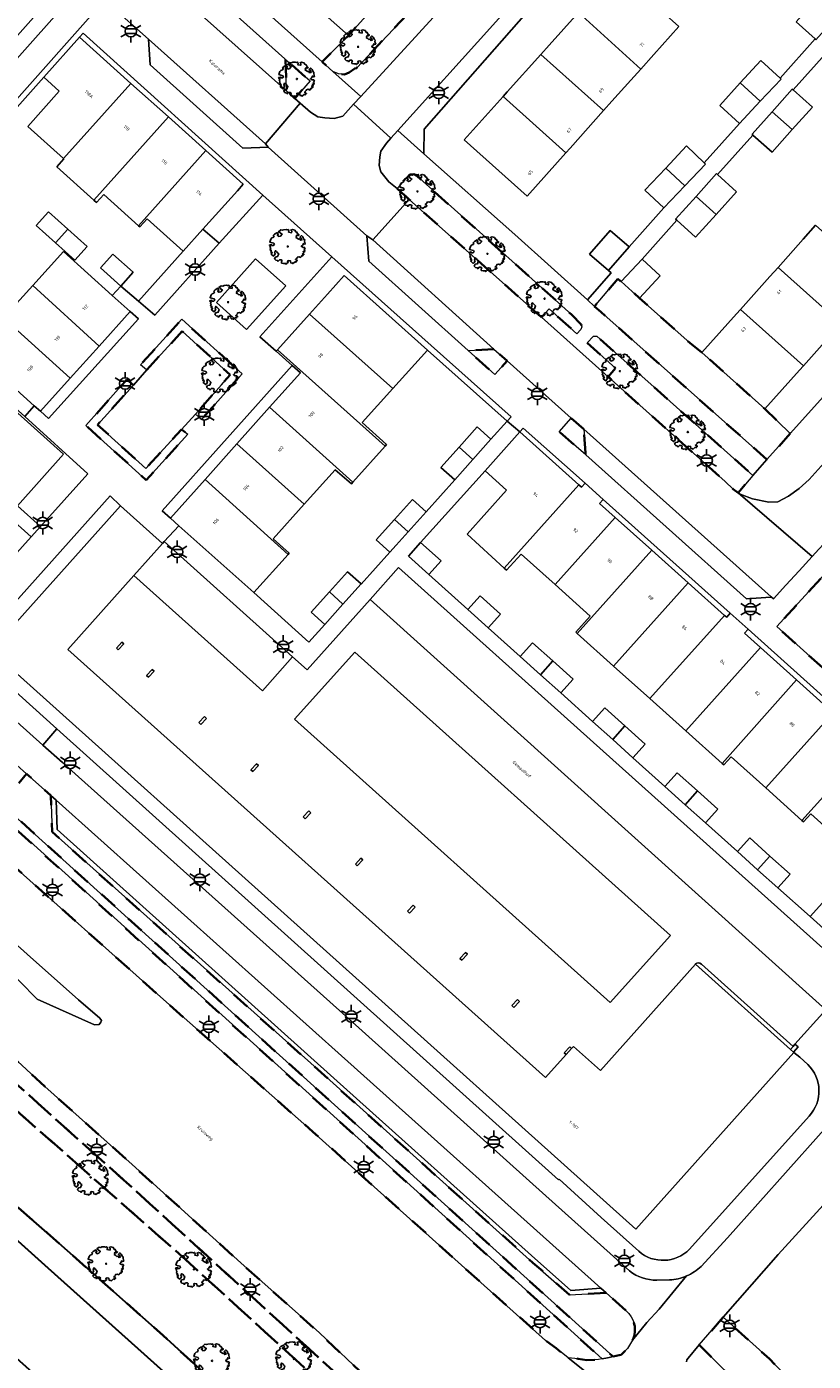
# Model space of a CAD drawing. Extents: x 105780 to 185197, y 477999 to 525027.
# Tile 202 of 256: x 108521 to 108609, y 479115 to 479263. Entities that reach past the tile are written whole.
import ezdxf
from ezdxf.enums import TextEntityAlignment as Align

# ---------------------------------------------------------------- set-up
doc = ezdxf.new("R2010")
doc.units = 0
doc.linetypes.add('XX-HIDDEN', pattern=[4, 2, -2])
for name, color, linetype, lineweight in [('B-GV-GR-BEPLANTING_CULTUUR_VASTE-PLANTENVAK-A', 252, 'Continuous', 5), ('B-GV-GR-BOOM-S', 252, 'Continuous', 25), ('B-GV-GR-HAAG_01-G', 252, 'GR-HAAG1', 13), ('B-GV-GR-MATERIAALGRENS-G', 252, 'XX-HIDDEN', 35), ('B-RO-IE-MEUBILAIR_WEGMEUBILAIR-S', 252, 'Continuous', 25), ('B-RO-IE-TERREINAFSCHEIDING_KUNSTMATIG_SCHUTTING-G', 252, 'IE-TERREINAFSCHEIDING-KUNSTMATIG-DICHT', 18), ('B-WE-GW-WATERGANG_SLOOT_INSTEEK-G', 252, 'Continuous', 30), ('B-WE-OG-TERREIN_ONBEGROEID-GV', 252, 'Continuous', 18), ('B-XX-KG-KADASTRAAL_BEBOUWING-G', 252, 'Continuous', 20), ('B1-WE-OG-BEBOUWING-T18', 7, 'Continuous', 18), ('B1-WE-OG-TERREIN_ERF-GV', 252, 'Continuous', 18), ('B1-WE-OG-TOPOGRAFIE-T18', 10, 'Continuous', 18), ('B1-WE-VH-VERHARDING_ASFALT-GV', 252, 'Continuous', 18), ('B1-WE-VH-VERHARDING_BETONSTRAATSTEEN-GV', 252, 'Continuous', 18), ('B1-WE-VH-VERHARDING_TEGEL-GV', 252, 'Continuous', 18)]:
    doc.layers.add(name, color=color, linetype=linetype, lineweight=lineweight)
doc.styles.add('NLCS-ISO', font='NLCS-ISO.ttf')
doc.styles.add('NLCS-ISO-M200-T18', font='NLCS-ISO.ttf', dxfattribs={"height": 0.36})
doc.linetypes.add('GR-HAAG1', pattern='A,6,[176,NLCS.shx,S=0.125,R=0,X=0,Y=0],-2', length=8)
doc.linetypes.add('IE-TERREINAFSCHEIDING-KUNSTMATIG-DICHT', pattern='A,8,-1,[82,NLCS.SHX,S=0.75,R=90,X=0,Y=0],-1', length=10)

# ---------------------------------------------------------------- blocks, each defined once
blk = doc.blocks.new('B-SIE-WEG_LICHTMAST-SO')
at = {"ltscale": 0.1}
for p, q in [((-1.1, 0.63), (-2.19, 1.27)), ((0, 1.27), (0, 2.53)), ((1.1, 0.63), (2.19, 1.27)), ((-1.1, -0.63), (-2.19, -1.27)), ((0, -1.27), (0, -2.53)), ((1.1, -0.63), (2.19, -1.27))]:
    blk.add_line(p, q, dxfattribs=at)
at = {"flags": 128}
for points in [[(-1.16, 0.5), (1.16, 0.5)], [(-1.16, -0.5), (1.16, -0.5)]]:
    blk.add_lwpolyline(points, dxfattribs=at)
at = {"ltscale": 0.1}
blk.add_circle((0, 0), 1.27, dxfattribs=at)
at = {"style": 'NLCS-ISO'}
blk.add_attdef('TYPE', text='', height=1.8, dxfattribs=at).set_placement((0, 2.53), align=Align.BOTTOM_CENTER)
blk = doc.blocks.new('B-SGR-BOOM_06')
at = {"linetype": 'Continuous', "flags": 128}
blk.add_lwpolyline([(1.08, 1.41), (1.01, 1.58), (0.88, 1.63), (0.78, 1.81), (0.51, 1.88), (0.34, 1.81), (0.44, 1.71), (0.43, 1.52), (0.09, 1.59), (0.14, 1.73), (0.07, 1.88), (-0.06, 1.84), (-0.19, 1.88), (-0.46, 1.86), (-0.6, 1.79), (-0.78, 1.83), (-1.02, 1.64), (-0.85, 1.56), (-0.8, 1.46), (-0.63, 1.37), (-0.8, 1.16), (-1.02, 1.11), (-1.17, 1.24), (-1.05, 1.29), (-1.15, 1.54), (-1.45, 1.37), (-1.6, 1.21), (-1.52, 1.14), (-1.6, 1.01), (-1.77, 0.94), (-1.89, 0.82), (-2, 0.49), (-1.55, 0.37), (-1.48, 0.22), (-1.6, 0.12), (-1.8, 0.12), (-1.84, 0.22), (-2.04, 0.15), (-1.9, -0.07), (-1.97, -0.15), (-1.89, -0.22), (-1.95, -0.4), (-1.81, -0.47), (-1.89, -0.62), (-1.77, -0.64), (-1.72, -0.68), (-1.85, -0.84), (-1.57, -1.07), (-1.47, -0.97), (-1.38, -0.79), (-1.45, -0.7), (-1.37, -0.47), (-1.25, -0.54), (-1.12, -0.7), (-1, -0.8), (-1.12, -1.12), (-1.37, -1.17), (-1.47, -1.36), (-1.33, -1.51), (-1.13, -1.56), (-1.11, -1.61), (-1.08, -1.66), (-0.93, -1.49), (-0.73, -1.49), (-0.63, -1.56), (-0.68, -1.71), (-0.68, -1.84), (-0.46, -1.89), (-0.24, -1.88), (-0.19, -1.98), (-0.09, -1.86), (0.04, -1.79), (-0.02, -1.6), (0.11, -1.56), (0.31, -1.61), (0.34, -1.84), (0.46, -1.83), (0.58, -1.89), (0.83, -1.69), (0.95, -1.74), (0.93, -1.66), (1.06, -1.59), (0.96, -1.49), (0.85, -1.46), (1.03, -1.29), (1.05, -1.19), (1.26, -1.14), (1.42, -1.22), (1.51, -1.12), (1.51, -1.05), (1.65, -1.05), (1.65, -0.95), (1.78, -0.91), (1.78, -0.82), (1.63, -0.82), (1.82, -0.64), (1.7, -0.57), (1.85, -0.62), (1.9, -0.5), (1.82, -0.37), (1.93, -0.18), (1.87, -0.1), (1.7, -0.1), (1.5, 0.03), (1.63, 0.12), (1.75, 0.34), (1.82, 0.24), (1.95, 0.29), (1.87, 0.57), (1.88, 0.75), (1.8, 0.79), (1.67, 1.06), (1.53, 1.21), (1.35, 1.04), (1.47, 0.97), (1.57, 0.72), (1.41, 0.69), (1.33, 0.85), (1.2, 0.82), (1.06, 0.92), (0.9, 1.01), (0.98, 1.07), (0.93, 1.17), (1.01, 1.27), (1.15, 1.22), (1.26, 1.29)], close=True, dxfattribs=at)
blk.add_circle((0, 0), 0.06)
at = {"style": 'NLCS-ISO'}
blk.add_attdef('SOORT', text='', height=0.3, dxfattribs=at).set_placement((0, -0.36), align=Align.TOP_CENTER)

msp = doc.modelspace()

# ---------------------------------------------------------------- linework, layer by layer
at = {"layer": 'B-GV-GR-BEPLANTING_CULTUUR_VASTE-PLANTENVAK-A', "flags": 128}
for points in [[(108542.771, 479239.283), (108540.961, 479240.838), (108538.79, 479238.416), (108533.842, 479232.863), (108535.658, 479231.301)], [(108546.81, 479237.555), (108542.472, 479232.715), (108545.82, 479229.72), (108550.155, 479234.557)], [(108521.212, 479220.081), (108504.997, 479234.584), (108504.861, 479234.431), (108525.528, 479215.895), (108520.417, 479210.191), (108522.982, 479207.902), (108528.213, 479213.742)], [(108521.937, 479206.744), (108519.387, 479209.042), (108519.023, 479208.636), (108515.008, 479204.158), (108511.083, 479199.78), (108510.053, 479198.629), (108512.571, 479196.367)]]:
    msp.add_lwpolyline(points, close=True, dxfattribs=at)
at = {"layer": 'B-GV-GR-HAAG_01-G', "flags": 128}
msp.add_lwpolyline([(108518.58, 479177.174), (108517.925, 479176.419), (108585.23, 479115.61), (108585.825, 479115.715), (108586.018, 479115.749), (108586.454, 479115.852)], close=True, dxfattribs=at)
at = {"layer": 'B-GV-GR-MATERIAALGRENS-G', "flags": 128}
for points in [[(108573.735, 479275.328), (108570.703, 479278.2), (108563.206, 479269.402), (108563.335, 479269.287), (108557.105, 479262.324), (108554.186, 479259.408), (108555.38, 479258.339), (108556.013, 479258.073), (108556.678, 479257.987), (108557.188, 479258.207), (108557.838, 479258.664), (108557.994, 479258.71)], [(108550.134, 479259.674), (108550.23, 479256.195), (108551.179, 479255.351), (108552.849, 479257.291)], [(108562.498, 479245.364), (108563.849, 479244.16), (108578.521, 479231.081), (108579.353, 479232.014), (108582.454, 479229.249), (108582.871, 479229.731), (108583.004, 479230.016), (108582.907, 479230.3), (108581.898, 479231.345), (108572.334, 479239.911), (108564.697, 479246.751), (108564.361, 479246.956), (108563.92, 479246.909)], [(108596.3, 479227.165), (108594.959, 479228.255), (108589.394, 479233.211), (108587.349, 479235.035), (108587.001, 479235.36), (108584.402, 479232.291), (108585.081, 479231.688), (108603.523, 479215.308), (108606.111, 479218.186), (108603.287, 479220.92)], [(108534.737, 479225.243), (108538.67, 479229.534), (108542.86, 479225.735), (108543.99, 479224.71), (108543.026, 479223.611), (108540.139, 479220.325), (108540.807, 479219.747), (108545.314, 479224.824), (108538.627, 479230.864), (108534.065, 479225.816), (108534.728, 479225.24)], [(108583.581, 479228.241), (108586.711, 479225.44), (108585.894, 479224.494), (108598.875, 479212.876), (108599.763, 479212.021), (108600.323, 479211.636), (108601.965, 479213.543), (108590.996, 479223.329), (108584.639, 479229), (108584.301, 479229.007)], [(108573.25, 479227.551), (108570.397, 479227.403), (108573.344, 479224.73), (108574.699, 479226.238)], [(108533.26, 479223.568), (108532.536, 479224.17), (108528.003, 479219.088), (108534.695, 479213.02), (108539.294, 479218.13), (108538.606, 479218.649), (108534.654, 479214.301), (108529.301, 479219.164)], [(108583.213, 479218.668), (108581.823, 479219.893), (108580.486, 479218.397), (108583.432, 479215.824)], [(108621.194, 479196.124), (108611.711, 479204.557), (108604.62, 479196.786), (108629.023, 479174.848), (108629.846, 479175.718), (108637.277, 479176.3), (108637.202, 479176.751), (108636.703, 479179.326), (108636.042, 479181.069), (108634.805, 479183.369), (108633.564, 479185.071), (108632.132, 479186.683)], [(108517.925, 479176.419), (108515.819, 479173.995), (108517.214, 479172.734), (108518.766, 479171.35), (108536.602, 479155.434), (108553.167, 479140.779), (108578.978, 479117.633), (108580.143, 479116.767), (108581.468, 479115.71), (108582.569, 479115.61), (108583.544, 479115.436), (108584.833, 479115.54), (108585.23, 479115.61)], [(108504.749, 479156.995), (108499.551, 479151.14), (108511.091, 479140.584), (108523.703, 479129.58), (108536.573, 479118.18), (108561.351, 479095.557), (108564.926, 479093.119), (108568.91, 479091.155), (108570.8, 479089.576), (108572.993, 479087.391), (108578.014, 479081.873), (108580.194, 479078.386), (108582.702, 479075.244), (108584.594, 479072.348), (108586.684, 479068.625), (108592.072, 479057.162), (108598.173, 479044.709), (108609.397, 479019.793), (108614.699, 479008.562), (108615.674, 479008.103), (108616.039, 479007.931), (108618.265, 479008.853), (108616.46, 479013.136), (108614.37, 479017.717), (108598.381, 479053.528), (108593.55, 479064.281), (108591.067, 479069.629), (108588.817, 479074.091), (108586.616, 479078.082), (108585.146, 479080.641), (108583.319, 479083.48), (108582.095, 479085.596), (108579.121, 479090.114), (108576.185, 479094.312), (108573.921, 479097.273), (108570.393, 479101.612), (108568.488, 479103.833), (108563.913, 479108.679), (108561.317, 479111.355), (108559.191, 479113.453), (108553.884, 479118.476), (108545.18, 479126.241), (108533.127, 479137.132), (108523.455, 479145.792), (108518.341, 479150.476), (108514.739, 479153.938), (108508.475, 479160.132), (108507.546, 479160.908), (108506.899, 479161.166), (108505.743, 479159.987), (108506.365, 479159.445), (108506.469, 479159.269), (108506.501, 479159.041), (108506.421, 479158.882), (108506.301, 479158.745), (108520.024, 479146.317), (108533.462, 479134.286), (108535.098, 479132.794), (108556.167, 479113.582), (108560.209, 479109.507), (108562.701, 479106.468), (108564.425, 479103.603), (108556.214, 479111.005), (108539.068, 479126.594), (108533.729, 479131.3), (108517.487, 479145.616)], [(108506.301, 479158.745), (108504.749, 479156.995), (108517.487, 479145.616), (108533.729, 479131.3), (108539.068, 479126.594), (108556.214, 479111.005), (108564.425, 479103.603), (108562.701, 479106.468), (108560.209, 479109.507), (108556.167, 479113.582), (108535.098, 479132.794), (108533.462, 479134.286), (108520.024, 479146.317)], [(108598.679, 479120.207), (108596.009, 479117.143), (108604.077, 479109.073), (108606.26, 479106.612), (108613.139, 479098.456), (108615.462, 479095.331), (108618.795, 479097.73), (108617.198, 479099.713), (108616.028, 479101.297), (108615.126, 479102.764), (108614.396, 479104.155), (108608.313, 479110.925), (108603.786, 479115.593)]]:
    msp.add_lwpolyline(points, close=True, dxfattribs=at)
for points in [[(108585.675, 479122.908), (108581.611, 479122.716), (108577.575, 479126.25), (108555.04, 479146.481), (108524.253, 479174.019), (108524.112, 479178.061), (108521.425, 479180.449), (108518.646, 479177.25), (108518.58, 479177.174), (108586.454, 479115.852), (108587.125, 479116.012), (108587.341, 479116.063), (108588.065, 479116.745), (108588.619, 479117.673)], [(108587.876, 479120.953), (108585.675, 479122.908)]]:
    msp.add_lwpolyline(points, dxfattribs=at)
msp.add_lwpolyline([(108588.619, 479117.673, 0.3438651), (108587.876, 479120.953)], format="xyb", dxfattribs=at)
at = {"layer": 'B-RO-IE-TERREINAFSCHEIDING_KUNSTMATIG_SCHUTTING-G', "flags": 128}
msp.add_lwpolyline([(108606.63, 479150.477), (108606.425, 479150.241), (108606.132, 479149.904), (108606.464, 479149.607), (108606.966, 479150.185)], close=True, dxfattribs=at)
at = {"layer": 'B-WE-GW-WATERGANG_SLOOT_INSTEEK-G', "flags": 128}
for points in [[(108569.283, 479084.919), (108523.801, 479125.667), (108497.478, 479149.312), (108497.35, 479149.395), (108495.081, 479151.559), (108494.907, 479151.424), (108494.705, 479151.256), (108494.527, 479151.182), (108494.405, 479151.174), (108494.164, 479151.325), (108493.938, 479151.492), (108493.707, 479151.719), (108491.365, 479153.851), (108485.735, 479147.44), (108488.021, 479145.37), (108488.822, 479144.554), (108489.423, 479143.942), (108500.352, 479134.194), (108500.01, 479133.798), (108513.308, 479121.92), (108517.4, 479118.26), (108539.88, 479098.12)], [(108561.351, 479095.557), (108536.573, 479118.18), (108523.703, 479129.58), (108511.091, 479140.584), (108499.551, 479151.14), (108498.192, 479149.609), (108497.903, 479149.374), (108497.706, 479149.344), (108497.478, 479149.312), (108523.801, 479125.667), (108569.283, 479084.919)]]:
    msp.add_lwpolyline(points, dxfattribs=at)
at = {"layer": 'B-WE-OG-TERREIN_ONBEGROEID-GV', "flags": 128}
msp.add_lwpolyline([(108534.737, 479225.243), (108533.26, 479223.568), (108529.301, 479219.164), (108534.654, 479214.301), (108538.606, 479218.649), (108540.139, 479220.325), (108543.026, 479223.611), (108543.99, 479224.71), (108542.86, 479225.735), (108538.67, 479229.534)], close=True, dxfattribs=at)
at = {"layer": 'B-XX-KG-KADASTRAAL_BEBOUWING-G', "flags": 128}
for points in [[(108563.206, 479269.402), (108558.519, 479273.596), (108552.289, 479266.633), (108557.105, 479262.324), (108563.335, 479269.287)], [(108586.797, 479269.555), (108584.012, 479266.444), (108582.622, 479264.891), (108589.523, 479258.594), (108590.973, 479260.213), (108593.757, 479263.323)], [(108611.193, 479264.373), (108608.993, 479266.339), (108606.745, 479263.823), (108608.851, 479261.942), (108608.946, 479261.857)], [(108582.622, 479264.891), (108579.372, 479261.26), (108578.446, 479260.226), (108585.406, 479253.995), (108586.332, 479255.029), (108588.423, 479257.364), (108589.523, 479258.594)], [(108532.991, 479257.02), (108527.289, 479262.132), (108523.327, 479257.693), (108525.041, 479256.137), (108521.557, 479252.251), (108525.524, 479248.689)], [(108578.446, 479260.226), (108574.731, 479256.076), (108574.271, 479255.562), (108581.23, 479249.33), (108581.691, 479249.845), (108585.406, 479253.995)], [(108605.089, 479257.491), (108604.968, 479257.601), (108602.836, 479259.546), (108600.568, 479257.059), (108602.784, 479255.037)], [(108537.146, 479253.295), (108532.991, 479257.02), (108525.524, 479248.689), (108525.563, 479248.654), (108524.787, 479247.775), (108528.878, 479244.073)], [(108602.784, 479255.037), (108600.568, 479257.059), (108598.299, 479254.572), (108600.479, 479252.583)], [(108574.271, 479255.562), (108569.957, 479250.743), (108576.917, 479244.512), (108581.23, 479249.33)], [(108608.568, 479254.392), (108606.432, 479256.297), (108606.333, 479256.385), (108604.099, 479253.879), (108606.334, 479251.886)], [(108606.334, 479251.886), (108604.099, 479253.879), (108601.865, 479251.373), (108601.961, 479251.288), (108604.1, 479249.38)], [(108541.301, 479249.571), (108537.146, 479253.295), (108528.878, 479244.073), (108529.165, 479243.813), (108529.984, 479244.707), (108533.828, 479241.234)], [(108544.794, 479245.115), (108545.456, 479245.846), (108541.301, 479249.571), (108533.828, 479241.234), (108533.981, 479241.097), (108534.798, 479242), (108538.79, 479238.416), (108540.961, 479240.838)], [(108596.721, 479248.073), (108596.571, 479248.214), (108594.591, 479250.077), (108592.289, 479247.631), (108594.405, 479245.639)], [(108594.405, 479245.639), (108592.289, 479247.631), (108589.987, 479245.185), (108592.09, 479243.205)], [(108598.052, 479246.908), (108597.942, 479247.008), (108595.66, 479244.492), (108597.873, 479242.483), (108600.156, 479244.999)], [(108597.873, 479242.483), (108595.66, 479244.492), (108593.377, 479241.976), (108593.527, 479241.84), (108595.591, 479239.968)], [(108522.489, 479241.259), (108524.633, 479239.337), (108525.995, 479240.856), (108523.851, 479242.778)], [(108525.995, 479240.856), (108524.633, 479239.337), (108526.777, 479237.415), (108528.139, 479238.934)], [(108588.229, 479238.889), (108586.116, 479240.719), (108583.834, 479238.083), (108585.948, 479236.253)], [(108608.917, 479241.283), (108607.546, 479239.749), (108604.746, 479236.616), (108611.733, 479230.371), (108614.534, 479233.505), (108615.904, 479235.038)], [(108530.926, 479233.516), (108525.523, 479238.382), (108522.109, 479234.601), (108529.464, 479227.896), (108532.916, 479231.723)], [(108531.878, 479234.551), (108533.228, 479236.069), (108530.98, 479238.07), (108529.629, 479236.552)], [(108591.683, 479235.661), (108589.681, 479237.531), (108587.349, 479235.035), (108589.394, 479233.211)], [(108604.746, 479236.616), (108603.842, 479235.604), (108600.574, 479231.948), (108607.562, 479225.703), (108610.829, 479229.359), (108611.733, 479230.371)], [(108522.109, 479234.601), (108518.861, 479231.005), (108526.25, 479224.332), (108529.464, 479227.896)], [(108556.645, 479235.718), (108554.778, 479233.652), (108552.79, 479231.432), (108562.045, 479223.193), (108565.866, 479227.454)], [(108600.574, 479231.948), (108600.137, 479231.459), (108596.3, 479227.165), (108603.287, 479220.92), (108607.125, 479225.214), (108607.562, 479225.703)], [(108518.861, 479231.005), (108515.53, 479227.317), (108522.278, 479221.273), (108522.948, 479220.672), (108526.25, 479224.332)], [(108552.79, 479231.432), (108549.245, 479227.471), (108561.18, 479216.776), (108561.347, 479216.961), (108558.644, 479219.399), (108562.045, 479223.193)], [(108549.245, 479227.471), (108549.106, 479227.316), (108550.881, 479225.729), (108551.79, 479224.916), (108548.371, 479221.101), (108557.604, 479212.788), (108561.18, 479216.776)], [(108548.371, 479221.101), (108544.744, 479217.053), (108552.209, 479210.358), (108555.635, 479214.182), (108557.436, 479212.601), (108557.604, 479212.788)], [(108572.903, 479217.561), (108571.379, 479218.918), (108569.375, 479216.667), (108570.899, 479215.31)], [(108582.673, 479212.504), (108576.125, 479218.364), (108572.273, 479214.044), (108574.655, 479211.911), (108570.278, 479207.02), (108574.38, 479203.277)], [(108544.744, 479217.053), (108541.206, 479213.105), (108550.423, 479204.769), (108550.55, 479204.911), (108548.77, 479206.52), (108552.209, 479210.358)], [(108570.899, 479215.31), (108569.375, 479216.667), (108567.372, 479214.416), (108568.895, 479213.06)], [(108541.206, 479213.105), (108537.368, 479208.823), (108538.317, 479207.973), (108546.613, 479200.55), (108550.423, 479204.769)], [(108586.706, 479208.878), (108584.955, 479210.444), (108585.355, 479210.891), (108583.359, 479212.677), (108582.957, 479212.25), (108582.673, 479212.504), (108574.38, 479203.277), (108574.626, 479203.053), (108576.249, 479204.832), (108580.031, 479201.439)], [(108565.735, 479209.522), (108564.219, 479210.887), (108562.203, 479208.647), (108563.719, 479207.282)], [(108606.132, 479149.904), (108595.588, 479159.348), (108585.047, 479147.578), (108582.067, 479150.247), (108581.86, 479150.016), (108581.251, 479149.335), (108578.968, 479146.786), (108525.997, 479194.26), (108533.323, 479202.437), (108536.491, 479206.005), (108531.842, 479210.181), (108517.443, 479194.123), (108588.976, 479129.97), (108606.519, 479149.558), (108606.464, 479149.607)], [(108563.719, 479207.282), (108562.203, 479208.647), (108560.187, 479206.408), (108561.703, 479205.043), (108562.399, 479205.816)], [(108590.747, 479205.262), (108586.706, 479208.878), (108580.031, 479201.439), (108583.91, 479197.958), (108582.316, 479196.176), (108582.493, 479196.017)], [(108565.114, 479206.104), (108563.758, 479204.58), (108566.022, 479202.567), (108567.377, 479204.092)], [(108594.788, 479201.646), (108590.747, 479205.262), (108582.493, 479196.017), (108586.508, 479192.415)], [(108558.516, 479201.513), (108557.023, 479202.864), (108555.001, 479200.629), (108556.507, 479199.266)], [(108556.507, 479199.266), (108555.001, 479200.629), (108552.979, 479198.393), (108554.492, 479197.025)], [(108598.83, 479198.03), (108594.788, 479201.646), (108586.508, 479192.415), (108590.523, 479188.814)], [(108570.354, 479198.673), (108572.606, 479196.647), (108573.971, 479198.163), (108571.719, 479200.19)], [(108602.819, 479194.452), (108601.039, 479196.048), (108601.44, 479196.495), (108599.459, 479198.272), (108599.059, 479197.825), (108598.83, 479198.03), (108590.523, 479188.814), (108594.534, 479185.216)], [(108531.593, 479194.201), (108532.217, 479194.867), (108531.998, 479195.072), (108531.374, 479194.406)], [(108576.167, 479193.462), (108578.418, 479191.452), (108579.777, 479192.974), (108577.526, 479194.983)], [(108606.802, 479190.88), (108602.819, 479194.452), (108594.534, 479185.216), (108598.545, 479181.617)], [(108534.949, 479191.169), (108535.573, 479191.835), (108535.354, 479192.04), (108534.73, 479191.374)], [(108579.777, 479192.974), (108578.418, 479191.452), (108580.668, 479189.443), (108582.027, 479190.965)], [(108610.866, 479187.237), (108606.802, 479190.88), (108598.545, 479181.617), (108598.739, 479181.444), (108599.551, 479182.35), (108603.379, 479178.908)], [(108584.176, 479186.271), (108586.413, 479184.255), (108587.779, 479185.77), (108585.542, 479187.786)], [(108614.905, 479183.615), (108610.866, 479187.237), (108603.379, 479178.908), (108607.404, 479175.291)], [(108540.737, 479185.941), (108541.362, 479186.608), (108541.143, 479186.813), (108540.519, 479186.147)], [(108587.779, 479185.77), (108586.413, 479184.255), (108588.65, 479182.238), (108590.016, 479183.754)], [(108618.929, 479180.006), (108614.905, 479183.615), (108607.404, 479175.291), (108607.581, 479175.132), (108608.394, 479176.036), (108612.062, 479172.737), (108610.47, 479170.944), (108610.655, 479170.779)], [(108546.519, 479180.715), (108547.144, 479181.381), (108546.925, 479181.586), (108546.301, 479180.92)], [(108592.212, 479179.048), (108594.465, 479177.04), (108595.823, 479178.563), (108593.57, 479180.571)], [(108595.823, 479178.563), (108594.465, 479177.04), (108596.718, 479175.032), (108598.076, 479176.555)], [(108552.305, 479175.488), (108552.929, 479176.154), (108552.71, 479176.359), (108552.086, 479175.693)], [(108603.853, 479171.351), (108601.622, 479173.362), (108600.256, 479171.847), (108602.488, 479169.836)], [(108558.097, 479170.254), (108558.722, 479170.92), (108558.503, 479171.126), (108557.879, 479170.459)], [(108603.853, 479171.351), (108602.488, 479169.836), (108604.72, 479167.824), (108606.085, 479169.34)], [(108563.886, 479165.025), (108564.51, 479165.691), (108564.291, 479165.896), (108563.667, 479165.23)], [(108608.316, 479164.637), (108610.562, 479162.617), (108611.926, 479164.134), (108609.68, 479166.154)], [(108569.678, 479159.792), (108570.302, 479160.458), (108570.083, 479160.663), (108569.459, 479159.997)], [(108575.465, 479154.563), (108576.09, 479155.229), (108575.871, 479155.434), (108575.246, 479154.768)], [(108581.251, 479149.337), (108581.859, 479150.016), (108581.65, 479150.211), (108581.027, 479149.546)]]:
    msp.add_lwpolyline(points, close=True, dxfattribs=at)
at = {"layer": 'B1-WE-OG-TERREIN_ERF-GV', "flags": 128}
for points in [[(108521.9, 479288.304), (108554.186, 479259.408), (108557.105, 479262.324), (108552.289, 479266.633)], [(108577.066, 479265.095), (108565.517, 479251.954), (108565.485, 479249.211), (108575.577, 479240.245), (108583.63, 479233.016), (108586.242, 479235.998), (108585.948, 479236.253), (108583.834, 479238.083), (108586.116, 479240.719), (108588.229, 479238.889), (108592.09, 479243.205), (108589.987, 479245.185), (108592.289, 479247.631), (108594.591, 479250.077), (108596.571, 479248.214), (108600.479, 479252.583), (108598.299, 479254.572), (108600.568, 479257.059), (108602.836, 479259.546), (108604.968, 479257.601), (108608.851, 479261.942), (108606.745, 479263.823)], [(108593.757, 479263.323), (108590.973, 479260.213), (108589.523, 479258.594), (108588.423, 479257.364), (108586.332, 479255.029), (108585.406, 479253.995), (108581.691, 479249.845), (108581.23, 479249.33), (108576.917, 479244.512), (108569.957, 479250.743), (108574.271, 479255.562), (108574.731, 479256.076), (108578.446, 479260.226), (108579.372, 479261.26), (108582.622, 479264.891)], [(108610.294, 479260.624), (108606.432, 479256.297), (108608.568, 479254.392), (108606.334, 479251.886), (108604.1, 479249.38), (108601.961, 479251.288), (108598.052, 479246.908), (108600.156, 479244.999), (108597.873, 479242.483), (108595.591, 479239.968), (108593.527, 479241.84), (108589.681, 479237.531), (108591.683, 479235.661), (108589.394, 479233.211), (108594.959, 479228.255), (108596.3, 479227.165), (108600.137, 479231.459), (108600.574, 479231.948), (108603.842, 479235.604), (108604.746, 479236.616), (108607.546, 479239.749), (108608.917, 479241.283)], [(108518.861, 479231.005), (108522.109, 479234.601), (108525.523, 479238.382), (108530.926, 479233.516), (108531.878, 479234.551), (108533.842, 479232.863), (108538.79, 479238.416), (108534.798, 479242), (108533.981, 479241.097), (108533.828, 479241.234), (108529.984, 479244.707), (108529.165, 479243.813), (108528.878, 479244.073), (108524.787, 479247.775), (108525.563, 479248.654), (108525.524, 479248.689), (108521.557, 479252.251), (108525.041, 479256.137), (108523.327, 479257.693), (108516.173, 479249.674)], [(108610.829, 479229.359), (108607.562, 479225.703), (108607.125, 479225.214), (108603.287, 479220.92), (108606.111, 479218.186), (108621.811, 479235.641)], [(108612.062, 479172.737), (108608.394, 479176.036), (108607.581, 479175.132), (108607.404, 479175.291), (108603.379, 479178.908), (108599.551, 479182.35), (108598.739, 479181.444), (108598.545, 479181.617), (108594.534, 479185.216), (108590.523, 479188.814), (108586.508, 479192.415), (108582.493, 479196.017), (108582.316, 479196.176), (108583.91, 479197.958), (108580.031, 479201.439), (108576.249, 479204.832), (108574.626, 479203.053), (108574.38, 479203.277), (108570.278, 479207.02), (108574.655, 479211.911), (108572.273, 479214.044), (108565.114, 479206.104), (108567.377, 479204.092), (108566.022, 479202.567), (108570.354, 479198.673), (108571.719, 479200.19), (108573.971, 479198.163), (108572.606, 479196.647), (108576.167, 479193.462), (108577.526, 479194.983), (108579.777, 479192.974), (108582.027, 479190.965), (108580.668, 479189.443), (108584.176, 479186.271), (108585.542, 479187.786), (108587.779, 479185.77), (108590.016, 479183.754), (108588.65, 479182.238), (108592.212, 479179.048), (108593.57, 479180.571), (108595.823, 479178.563), (108598.076, 479176.555), (108596.718, 479175.032), (108600.256, 479171.847), (108601.622, 479173.362), (108603.853, 479171.351), (108606.085, 479169.34), (108604.72, 479167.824), (108608.316, 479164.637), (108609.68, 479166.154)], [(108606.519, 479149.558), (108588.976, 479129.97), (108517.443, 479194.123), (108531.842, 479210.181), (108530.674, 479211.294), (108515.243, 479194.019), (108524.781, 479185.448), (108580.42, 479135.447), (108580.482, 479135.512), (108585.135, 479131.279), (108589.304, 479127.525)], [(108608.046, 479148.248), (108607.152, 479149.06), (108606.519, 479149.558)], [(108594.929, 479127.752), (108608.198, 479142.507)], [(108613.62, 479136.891), (108604.75, 479127.173), (108598.679, 479120.207), (108603.786, 479115.593), (108608.313, 479110.925)]]:
    msp.add_lwpolyline(points, dxfattribs=at)
for points in [[(108547.627, 479244.631), (108527.682, 479262.572), (108527.289, 479262.132), (108532.991, 479257.02), (108537.146, 479253.295), (108541.301, 479249.571), (108545.456, 479245.846), (108544.794, 479245.115), (108540.961, 479240.838), (108542.771, 479239.283)], [(108522.489, 479241.259), (108523.851, 479242.778), (108525.995, 479240.856), (108528.139, 479238.934), (108526.777, 479237.415), (108524.633, 479239.337)], [(108531.878, 479234.551), (108529.629, 479236.552), (108530.98, 479238.07), (108533.228, 479236.069)], [(108552.79, 479231.432), (108554.778, 479233.652), (108556.645, 479235.718), (108565.866, 479227.454), (108574.706, 479219.569), (108575.14, 479220.053), (108566.299, 479227.937), (108555.259, 479237.784), (108547.284, 479228.928), (108549.106, 479227.316), (108549.245, 479227.471)], [(108504.861, 479234.431), (108501.55, 479230.742), (108498.548, 479227.396), (108498.377, 479227.206), (108494.333, 479222.7), (108498.613, 479218.862), (108502.674, 479215.22), (108506.716, 479211.595), (108510.765, 479207.963), (108515.008, 479204.158), (108519.023, 479208.636), (108519.387, 479209.042), (108520.417, 479210.191), (108525.528, 479215.895)], [(108533.826, 479230.927), (108532.916, 479231.723), (108529.464, 479227.896), (108526.25, 479224.332), (108522.948, 479220.672), (108523.865, 479219.863)], [(108569.375, 479216.667), (108571.379, 479218.918), (108572.903, 479217.561), (108574.706, 479219.569), (108565.866, 479227.454), (108562.045, 479223.193), (108558.644, 479219.399), (108561.347, 479216.961), (108561.18, 479216.776), (108557.604, 479212.788), (108557.436, 479212.601), (108555.635, 479214.182), (108552.209, 479210.358), (108548.77, 479206.52), (108550.55, 479204.911), (108550.423, 479204.769), (108546.613, 479200.55), (108552.707, 479195.049), (108554.492, 479197.025), (108552.979, 479198.393), (108555.001, 479200.629), (108557.023, 479202.864), (108558.516, 479201.513), (108558.536, 479201.496), (108561.703, 479205.043), (108560.187, 479206.408), (108562.203, 479208.647), (108564.219, 479210.887), (108565.735, 479209.522), (108568.895, 479213.06), (108567.372, 479214.416)], [(108550.881, 479225.729), (108536.463, 479209.627), (108537.368, 479208.823), (108541.206, 479213.105), (108544.744, 479217.053), (108548.371, 479221.101), (108551.79, 479224.916)], [(108576.125, 479218.364), (108582.673, 479212.504), (108582.957, 479212.25), (108583.359, 479212.677), (108576.504, 479218.785)], [(108585.355, 479210.891), (108584.955, 479210.444), (108586.706, 479208.878), (108590.747, 479205.262), (108594.788, 479201.646), (108598.83, 479198.03), (108599.059, 479197.825), (108599.459, 479198.272)], [(108601.44, 479196.495), (108601.039, 479196.048), (108602.819, 479194.452), (108606.802, 479190.88), (108610.866, 479187.237), (108614.905, 479183.615), (108618.929, 479180.006), (108622.953, 479176.398), (108627.133, 479172.65), (108627.516, 479173.088)]]:
    msp.add_lwpolyline(points, close=True, dxfattribs=at)
at = {"layer": 'B1-WE-OG-TERREIN_ERF-GV'}
for points in [[(108608.198, 479142.507, 0.4051799), (108608.046, 479148.248)], [(108589.304, 479127.525, 0.3956526), (108594.929, 479127.752)]]:
    msp.add_lwpolyline(points, format="xyb", dxfattribs=at)
at = {"layer": 'B1-WE-VH-VERHARDING_ASFALT-GV', "flags": 128}
for points in [[(108688.362, 479293.834), (108683.778, 479297.715), (108682.672, 479296.303), (108681.198, 479294.839), (108653.256, 479263.526), (108645.5, 479254.843), (108625.638, 479232.67), (108610.183, 479215.313), (108608.199, 479213.088), (108607.091, 479212.105), (108605.927, 479211.255), (108604.718, 479210.617), (108603.724, 479210.592), (108601.908, 479210.935), (108600.568, 479211.467), (108600.323, 479211.636), (108608.542, 479204.559), (108609.279, 479205.362), (108609.815, 479205.946), (108612.196, 479208.541), (108625.741, 479223.582), (108657.639, 479259.287), (108678.411, 479282.538)], [(108585.894, 479224.494), (108578.521, 479231.081), (108563.849, 479244.16), (108559.805, 479239.673), (108573.25, 479227.551), (108574.699, 479226.238), (108581.823, 479219.893), (108583.213, 479218.668), (108603.981, 479200.093), (108604.236, 479199.865), (108605.624, 479201.378), (108607.085, 479202.971), (108608.542, 479204.559), (108600.323, 479211.636), (108599.763, 479212.021), (108598.875, 479212.876)]]:
    msp.add_lwpolyline(points, close=True, dxfattribs=at)
for points in [[(108530.674, 479265.682), (108534.955, 479261.914), (108547.898, 479250.302), (108551.767, 479254.829), (108551.179, 479255.351), (108550.23, 479256.195), (108549.934, 479256.458), (108532.714, 479271.833)], [(108594.437, 479105.363), (108581.468, 479115.71), (108580.143, 479116.767), (108578.978, 479117.633), (108553.167, 479140.779), (108536.602, 479155.434), (108518.766, 479171.35)], [(108514.263, 479166.917), (108521.485, 479160.474), (108527.173, 479155.399), (108529.555, 479153.366), (108529.711, 479153.117), (108529.663, 479152.929), (108529.467, 479152.67), (108528.966, 479152.619), (108522.605, 479155.469), (108512.78, 479165.46)], [(108622.639, 479147.024), (108633.108, 479158.642), (108628.861, 479162.368), (108617.64, 479149.644), (108616.689, 479148.515), (108612.593, 479144.1), (108599.128, 479129.031), (108596.218, 479125.857)], [(108518.341, 479150.476), (108523.455, 479145.792), (108533.127, 479137.132), (108545.18, 479126.241), (108553.884, 479118.476), (108559.191, 479113.453)], [(108594.601, 479115.285), (108594.628, 479115.482), (108594.767, 479115.676), (108596.009, 479117.143), (108598.679, 479120.207), (108604.75, 479127.173), (108613.62, 479136.891), (108622.639, 479147.024)], [(108594.612, 479124.791), (108591.573, 479121.127), (108590.195, 479119.634), (108588.619, 479117.673), (108588.065, 479116.745), (108587.341, 479116.063), (108587.125, 479116.012), (108586.454, 479115.852), (108586.018, 479115.749), (108585.825, 479115.715), (108585.23, 479115.61), (108584.833, 479115.54), (108583.544, 479115.436), (108582.569, 479115.61), (108581.468, 479115.71), (108594.437, 479105.363)]]:
    msp.add_lwpolyline(points, dxfattribs=at)
at = {"layer": 'B1-WE-VH-VERHARDING_ASFALT-GV'}
msp.add_lwpolyline([(108596.218, 479125.857, -0.0897838), (108594.612, 479124.791)], format="xyb", dxfattribs=at)
at = {"layer": 'B1-WE-VH-VERHARDING_BETONSTRAATSTEEN-GV', "flags": 128}
for points in [[(108550.557, 479315.384), (108550.277, 479315.456), (108549.648, 479314.829), (108545.876, 479310.559), (108562.975, 479295.244), (108577.675, 479282.077), (108578.619, 479281.177), (108578.932, 479280.648), (108579.102, 479279.987), (108579.061, 479278.651), (108578.92, 479278.059), (108568.143, 479266.107), (108558.475, 479255.569), (108557.685, 479254.708), (108561.824, 479250.932), (108562.592, 479251.782), (108573.141, 479263.466), (108588.429, 479280.596), (108588.583, 479281.005), (108588.461, 479281.425), (108588.075, 479281.903), (108567.381, 479300.37)], [(108536.37, 479272), (108532.714, 479271.833), (108549.934, 479256.458), (108550.23, 479256.195), (108550.134, 479259.674), (108550.076, 479259.724)], [(108534.955, 479261.914), (108535.122, 479259.078), (108545.388, 479249.835), (108548.22, 479249.962), (108547.898, 479250.302)], [(108560.717, 479249.511), (108561.328, 479250.382), (108561.824, 479250.932), (108557.685, 479254.708), (108556.472, 479253.386), (108555.541, 479253.135), (108554.497, 479253.182), (108553.706, 479253.325), (108552.904, 479253.818), (108551.767, 479254.829), (108547.898, 479250.302), (108548.22, 479249.962), (108559.158, 479240.125), (108559.805, 479239.673), (108563.849, 479244.16), (108562.498, 479245.364), (108561.604, 479246.115), (108560.698, 479247.213), (108560.526, 479247.905), (108560.58, 479248.858)], [(108559.805, 479239.673), (108559.158, 479240.125), (108559.358, 479237.294), (108570.397, 479227.403), (108573.25, 479227.551)], [(108546.81, 479237.555), (108550.155, 479234.557), (108545.82, 479229.72), (108542.472, 479232.715)], [(108540.139, 479220.325), (108538.606, 479218.649), (108539.294, 479218.13), (108534.695, 479213.02), (108528.003, 479219.088), (108532.536, 479224.17), (108533.26, 479223.568), (108534.737, 479225.243), (108534.728, 479225.24), (108534.065, 479225.816), (108538.627, 479230.864), (108545.314, 479224.824), (108540.807, 479219.747)], [(108583.213, 479218.668), (108583.432, 479215.824), (108601.239, 479199.871), (108603.941, 479200.057), (108603.981, 479200.093)], [(108536.678, 479206.215), (108536.491, 479206.005), (108533.323, 479202.437), (108547.569, 479189.676), (108550.916, 479193.44)], [(108505.752, 479202.491), (108504.186, 479200.692), (108510.573, 479194.947), (108523.222, 479183.657), (108524.781, 479185.448), (108515.243, 479194.019), (108512.571, 479196.367), (108510.053, 479198.629)], [(108559.509, 479199.808), (108610.051, 479154.296), (108613.297, 479157.91), (108583.919, 479184.26), (108562.675, 479203.323)], [(108531.593, 479194.201), (108531.374, 479194.406), (108531.998, 479195.072), (108532.217, 479194.867)], [(108586.147, 479155.111), (108592.807, 479162.534), (108557.807, 479193.939), (108551.146, 479186.516)], [(108586.147, 479155.111), (108551.146, 479186.516), (108557.807, 479193.939), (108592.807, 479162.534)], [(108534.949, 479191.169), (108534.73, 479191.374), (108535.354, 479192.04), (108535.573, 479191.835)], [(108540.737, 479185.941), (108540.519, 479186.147), (108541.143, 479186.813), (108541.362, 479186.608)], [(108546.519, 479180.715), (108546.301, 479180.92), (108546.925, 479181.586), (108547.144, 479181.381)], [(108524.698, 479177.54), (108524.816, 479174.295), (108555.507, 479146.737), (108577.427, 479127.069), (108581.773, 479123.167), (108585.093, 479123.424), (108557.027, 479148.575)], [(108552.305, 479175.488), (108552.086, 479175.693), (108552.71, 479176.359), (108552.929, 479176.154)], [(108558.097, 479170.254), (108557.879, 479170.459), (108558.503, 479171.126), (108558.722, 479170.92)], [(108514.263, 479166.917), (108510.959, 479169.865), (108510.489, 479170.015), (108510.245, 479169.998), (108509.798, 479169.613), (108509.586, 479169.368), (108509.474, 479169.008), (108509.571, 479168.724), (108512.78, 479165.46), (108522.605, 479155.469), (108528.966, 479152.619), (108529.467, 479152.67), (108529.663, 479152.929), (108529.711, 479153.117), (108529.555, 479153.366), (108527.173, 479155.399), (108521.485, 479160.474)], [(108563.886, 479165.025), (108563.667, 479165.23), (108564.291, 479165.896), (108564.51, 479165.691)], [(108569.678, 479159.792), (108569.459, 479159.997), (108570.083, 479160.663), (108570.302, 479160.458)], [(108575.465, 479154.563), (108575.246, 479154.768), (108575.871, 479155.434), (108576.09, 479155.229)], [(108581.251, 479149.337), (108581.027, 479149.546), (108581.65, 479150.211), (108581.859, 479150.016)]]:
    msp.add_lwpolyline(points, close=True, dxfattribs=at)
for points in [[(108530.674, 479265.682), (108527.299, 479268.775), (108527.404, 479268.531), (108527.468, 479268.241), (108527.479, 479268.05), (108527.391, 479267.755), (108527.233, 479267.494), (108512.781, 479251.323), (108508.595, 479246.63), (108508.206, 479246.349), (108507.708, 479246.154), (108507.164, 479246.08), (108506.591, 479246.183), (108506.201, 479246.349), (108505.962, 479246.464), (108510.11, 479242.79)], [(108513.735, 479247.713), (108513.805, 479247.919), (108513.842, 479248.004), (108514.1, 479248.294), (108528.248, 479264.173), (108529.576, 479265.579)], [(108515.243, 479194.019), (108530.674, 479211.294), (108531.842, 479210.181), (108536.491, 479206.005), (108536.678, 479206.215), (108538.317, 479207.973), (108537.368, 479208.823), (108536.463, 479209.627), (108550.881, 479225.729), (108549.106, 479227.316), (108547.284, 479228.928), (108555.259, 479237.784), (108547.627, 479244.631), (108542.771, 479239.283), (108535.658, 479231.301), (108533.842, 479232.863), (108531.878, 479234.551), (108530.926, 479233.516), (108532.916, 479231.723), (108533.826, 479230.927), (108523.865, 479219.863), (108522.948, 479220.672), (108522.278, 479221.273), (108521.212, 479220.081), (108528.213, 479213.742), (108522.982, 479207.902), (108521.937, 479206.744), (108512.571, 479196.367)], [(108588.29, 479125.355), (108579.014, 479133.68), (108556.837, 479153.584), (108525.388, 479181.724), (108523.222, 479183.657), (108510.573, 479194.947), (108504.186, 479200.692), (108493.315, 479210.47)], [(108533.323, 479202.437), (108525.997, 479194.26), (108578.968, 479146.786), (108581.251, 479149.335), (108581.86, 479150.016), (108582.067, 479150.247), (108585.047, 479147.578), (108595.588, 479159.348), (108595.582, 479159.393)], [(108596.25, 479159.363), (108606.425, 479150.241), (108606.63, 479150.477), (108610.051, 479154.296), (108559.509, 479199.808), (108552.53, 479191.992), (108550.916, 479193.44), (108547.569, 479189.676), (108533.323, 479202.437)], [(108517.086, 479184.304), (108521.425, 479180.449), (108524.112, 479178.061), (108524.698, 479177.54), (108557.027, 479148.575), (108585.093, 479123.424), (108585.675, 479122.908), (108587.876, 479120.953)], [(108588.619, 479117.673), (108590.195, 479119.634), (108591.573, 479121.127), (108594.612, 479124.791)], [(108592.728, 479124.352), (108591.318, 479124.339)]]:
    msp.add_lwpolyline(points, dxfattribs=at)
at = {"layer": 'B1-WE-VH-VERHARDING_BETONSTRAATSTEEN-GV'}
for points in [[(108595.582, 479159.393, -0.3562416), (108596.25, 479159.363)], [(108591.318, 479124.339, -0.1851598), (108588.29, 479125.355)], [(108594.612, 479124.791, -0.0897756), (108592.728, 479124.352)], [(108587.876, 479120.953, -0.3438651), (108588.619, 479117.673)]]:
    msp.add_lwpolyline(points, format="xyb", dxfattribs=at)
at = {"layer": 'B1-WE-VH-VERHARDING_TEGEL-GV', "flags": 128}
for points in [[(108536.37, 479272), (108550.076, 479259.724), (108550.134, 479259.674), (108552.849, 479257.291), (108551.179, 479255.351), (108551.767, 479254.829), (108552.904, 479253.818), (108553.706, 479253.325), (108554.497, 479253.182), (108555.541, 479253.135), (108556.472, 479253.386), (108557.685, 479254.708), (108558.475, 479255.569), (108555.38, 479258.339), (108554.186, 479259.408), (108521.9, 479288.304)], [(108573.735, 479275.328), (108557.994, 479258.71), (108557.838, 479258.664), (108557.188, 479258.207), (108556.678, 479257.987), (108556.013, 479258.073), (108555.38, 479258.339), (108558.475, 479255.569), (108568.143, 479266.107)], [(108523.365, 479265.635), (108515.088, 479256.379), (108511.922, 479252.874), (108510.274, 479251.021), (108509.113, 479249.715), (108508.972, 479249.838), (108505.983, 479246.488), (108505.962, 479246.464), (108506.201, 479246.349), (108506.591, 479246.183), (108507.164, 479246.08), (108507.708, 479246.154), (108508.206, 479246.349), (108508.595, 479246.63), (108512.781, 479251.323), (108527.233, 479267.494)], [(108580.486, 479218.397), (108581.823, 479219.893), (108574.699, 479226.238), (108573.344, 479224.73), (108570.397, 479227.403), (108559.358, 479237.294), (108559.158, 479240.125), (108548.22, 479249.962), (108545.388, 479249.835), (108535.122, 479259.078), (108534.955, 479261.914), (108530.674, 479265.682)], [(108529.576, 479265.579), (108528.248, 479264.173), (108514.1, 479248.294), (108513.842, 479248.004), (108513.805, 479247.919), (108513.735, 479247.713)], [(108573.141, 479263.466), (108562.592, 479251.782), (108565.485, 479249.211), (108565.517, 479251.954), (108577.066, 479265.095)], [(108514.047, 479246.762), (108514.747, 479246.23), (108515.755, 479247.312), (108514.813, 479248.155), (108516.08, 479249.57), (108516.173, 479249.674), (108523.327, 479257.693), (108527.289, 479262.132), (108527.682, 479262.572), (108547.627, 479244.631), (108555.259, 479237.784), (108566.299, 479227.937), (108575.14, 479220.053), (108574.706, 479219.569), (108576.125, 479218.364), (108576.504, 479218.785), (108583.359, 479212.677), (108585.355, 479210.891), (108599.459, 479198.272), (108601.44, 479196.495), (108627.516, 479173.088)], [(108608.851, 479261.942), (108604.968, 479257.601), (108605.089, 479257.491), (108602.784, 479255.037), (108600.479, 479252.583), (108596.571, 479248.214), (108596.721, 479248.073), (108594.405, 479245.639), (108592.09, 479243.205), (108588.229, 479238.889), (108585.948, 479236.253), (108586.242, 479235.998), (108583.63, 479233.016), (108584.402, 479232.291), (108587.001, 479235.36), (108587.349, 479235.035), (108589.681, 479237.531), (108593.527, 479241.84), (108593.377, 479241.976), (108595.66, 479244.492), (108597.942, 479247.008), (108598.052, 479246.908), (108601.961, 479251.288), (108601.865, 479251.373), (108604.099, 479253.879), (108606.333, 479256.385), (108606.432, 479256.297), (108610.294, 479260.624)], [(108505.296, 479235.59), (108504.658, 479234.876), (108504.997, 479234.584), (108521.212, 479220.081), (108522.278, 479221.273), (108515.53, 479227.317), (108511.469, 479230.993)], [(108621.811, 479235.641), (108606.111, 479218.186), (108603.523, 479215.308), (108601.965, 479213.543), (108600.323, 479211.636), (108600.568, 479211.467), (108601.908, 479210.935), (108603.724, 479210.592), (108604.718, 479210.617), (108605.927, 479211.255), (108607.091, 479212.105), (108608.199, 479213.088), (108610.183, 479215.313)], [(108610.562, 479162.617), (108608.316, 479164.637), (108604.72, 479167.824), (108602.488, 479169.836), (108600.256, 479171.847), (108596.718, 479175.032), (108594.465, 479177.04), (108592.212, 479179.048), (108588.65, 479182.238), (108586.413, 479184.255), (108584.176, 479186.271), (108580.668, 479189.443), (108578.418, 479191.452), (108576.167, 479193.462), (108572.606, 479196.647), (108570.354, 479198.673), (108566.022, 479202.567), (108563.758, 479204.58), (108565.114, 479206.104), (108572.273, 479214.044), (108576.125, 479218.364), (108574.706, 479219.569), (108572.903, 479217.561), (108570.899, 479215.31), (108568.895, 479213.06), (108565.735, 479209.522), (108563.719, 479207.282), (108562.399, 479205.816), (108561.703, 479205.043), (108558.536, 479201.496), (108558.516, 479201.513), (108556.507, 479199.266), (108554.492, 479197.025), (108552.707, 479195.049), (108546.613, 479200.55), (108538.317, 479207.973), (108536.678, 479206.215), (108550.916, 479193.44), (108552.53, 479191.992), (108559.509, 479199.808), (108562.675, 479203.323), (108583.919, 479184.26), (108613.297, 479157.91)], [(108609.279, 479205.362), (108608.542, 479204.559), (108607.085, 479202.971), (108605.624, 479201.378), (108604.236, 479199.865), (108603.981, 479200.093), (108603.941, 479200.057), (108601.239, 479199.871), (108583.432, 479215.824), (108580.486, 479218.397)], [(108629.023, 479174.848), (108604.62, 479196.786), (108611.711, 479204.557)], [(108524.781, 479185.448), (108523.222, 479183.657), (108525.388, 479181.724), (108556.837, 479153.584), (108579.014, 479133.68), (108588.29, 479125.355)], [(108589.304, 479127.525), (108585.135, 479131.279), (108580.482, 479135.512), (108580.42, 479135.447), (108524.781, 479185.448)], [(108596.218, 479125.857), (108599.128, 479129.031), (108612.593, 479144.1), (108612.137, 479144.491), (108616.21, 479148.902), (108616.689, 479148.515), (108617.64, 479149.644), (108613.746, 479153.175), (108625.451, 479166.246), (108625.755, 479166.59), (108629.675, 479171.019), (108627.516, 479173.088), (108627.133, 479172.65), (108620.461, 479165.219), (108610.382, 479153.999), (108610.051, 479154.296), (108606.63, 479150.477), (108606.966, 479150.185), (108606.464, 479149.607), (108606.519, 479149.558), (108607.152, 479149.06), (108608.046, 479148.248)], [(108595.582, 479159.393), (108595.588, 479159.348)], [(108595.588, 479159.348), (108606.132, 479149.904), (108606.425, 479150.241), (108596.25, 479159.363)], [(108608.198, 479142.507), (108594.929, 479127.752)], [(108591.318, 479124.339), (108592.728, 479124.352)], [(108604.077, 479109.073), (108596.009, 479117.143), (108594.767, 479115.676), (108594.628, 479115.482), (108594.601, 479115.285)]]:
    msp.add_lwpolyline(points, dxfattribs=at)
for points in [[(108565.485, 479249.211), (108562.592, 479251.782), (108561.824, 479250.932), (108561.328, 479250.382), (108560.717, 479249.511), (108560.58, 479248.858), (108560.526, 479247.905), (108560.698, 479247.213), (108561.604, 479246.115), (108562.498, 479245.364), (108563.92, 479246.909), (108564.361, 479246.956), (108564.697, 479246.751), (108572.334, 479239.911), (108581.898, 479231.345), (108582.907, 479230.3), (108583.004, 479230.016), (108582.871, 479229.731), (108582.454, 479229.249), (108579.353, 479232.014), (108578.521, 479231.081), (108585.894, 479224.494), (108586.711, 479225.44), (108583.581, 479228.241), (108584.301, 479229.007), (108584.639, 479229), (108590.996, 479223.329), (108601.965, 479213.543), (108603.523, 479215.308), (108585.081, 479231.688), (108584.402, 479232.291), (108583.63, 479233.016), (108575.577, 479240.245)], [(108520.417, 479210.191), (108519.387, 479209.042), (108521.937, 479206.744), (108522.982, 479207.902)], [(108585.093, 479123.424), (108581.773, 479123.167), (108577.427, 479127.069), (108555.507, 479146.737), (108524.816, 479174.295), (108524.698, 479177.54), (108524.112, 479178.061), (108524.253, 479174.019), (108555.04, 479146.481), (108577.575, 479126.25), (108581.611, 479122.716), (108585.675, 479122.908)]]:
    msp.add_lwpolyline(points, close=True, dxfattribs=at)
at = {"layer": 'B1-WE-VH-VERHARDING_TEGEL-GV'}
for points in [[(108596.25, 479159.363, 0.3562416), (108595.582, 479159.393)], [(108608.046, 479148.248, -0.4051799), (108608.198, 479142.507)], [(108594.929, 479127.752, -0.3956526), (108589.304, 479127.525)], [(108588.29, 479125.355, 0.1851598), (108591.318, 479124.339)], [(108594.612, 479124.791, 0.0897838), (108596.218, 479125.857)], [(108592.728, 479124.352, 0.0897756), (108594.612, 479124.791)]]:
    msp.add_lwpolyline(points, format="xyb", dxfattribs=at)

# ---------------------------------------------------------------- block references
at = {"layer": 'B-GV-GR-BOOM-S', "linetype": 'Continuous', "lineweight": 0}
for p in [(108558.186, 479261.073), (108551.401, 479257.5), (108564.774, 479245.038), (108550.38, 479238.934), (108572.526, 479238.126), (108543.774, 479232.754), (108578.86, 479233.146), (108542.855, 479224.687), (108587.215, 479225.113), (108594.743, 479218.366), (108528.53, 479135.714), (108530.243, 479126.145), (108539.98, 479125.514), (108541.98, 479115.384), (108551.076, 479115.595)]:
    msp.add_blockref('B-SGR-BOOM_06', p, dxfattribs=at)
at = {"layer": 'B-RO-IE-MEUBILAIR_WEGMEUBILAIR-S', "xscale": 0.5, "yscale": 0.5, "zscale": 0.5}
for p in [(108532.979, 479262.797), (108567.117, 479255.979), (108553.837, 479244.222), (108540.111, 479236.375), (108532.348, 479223.739), (108578.062, 479222.591), (108541.129, 479220.319), (108596.832, 479215.2), (108523.214, 479208.274), (108538.11, 479205.07), (108601.706, 479198.711), (108549.874, 479194.563), (108526.261, 479181.669), (108540.635, 479168.735), (108524.291, 479167.579), (108557.43, 479153.568), (108541.643, 479152.413), (108529.195, 479138.794), (108573.223, 479139.645), (108558.807, 479136.866), (108587.71, 479126.478), (108546.219, 479123.284), (108578.356, 479119.686), (108599.39, 479119.264)]:
    msp.add_blockref('B-SIE-WEG_LICHTMAST-SO', p, dxfattribs=at)

# ---------------------------------------------------------------- texts
at = {"layer": 'B1-WE-OG-BEBOUWING-T18', "style": 'NLCS-ISO-M200-T18'}
for s, rotation, p in [('71', 48.2, (108589.667, 479261.3)), ('118A', 318.1, (108528.342, 479255.816)), ('69', 48.2, (108585.152, 479256.256)), ('118', 318.1, (108532.518, 479252.072)), ('67', 48.2, (108581.581, 479251.803)), ('116', 318.1, (108536.703, 479248.321)), ('65', 48.2, (108577.274, 479247.11)), ('114', 318.1, (108540.549, 479244.873)), ('61', 48.3, (108604.874, 479233.88)), ('112', 48, (108527.937, 479232.175)), ('96', 47.9, (108557.833, 479231.067)), ('110', 48, (108524.837, 479228.739)), ('63', 48.3, (108600.926, 479229.731)), ('98', 48.2, (108554.038, 479226.829)), ('108', 48, (108521.823, 479225.397)), ('100', 48.1, (108553.03, 479220.306)), ('102', 48.1, (108549.598, 479216.476)), ('104', 48.1, (108545.779, 479212.215)), ('94', 318.2, (108577.871, 479211.434)), ('106', 48.1, (108542.41, 479208.456)), ('92', 318.2, (108582.295, 479207.457)), ('90', 318.2, (108586.083, 479204.068)), ('88', 318.2, (108590.642, 479199.988)), ('86', 318.2, (108594.367, 479196.656)), ('84', 318.1, (108598.613, 479192.851)), ('82', 318.1, (108602.457, 479189.404)), ('80', 318.1, (108606.302, 479185.956)), ('1-107', 318.1, (108582.092, 479141.517))]:
    msp.add_text(s, height=0.36, rotation=rotation, dxfattribs=at).set_placement(p, align=Align.MIDDLE)
at = {"layer": 'B1-WE-OG-TOPOGRAFIE-T18', "style": 'NLCS-ISO-M200-T18'}
for s, rotation, p in [('Kalorama', 318.2, (108542.535, 479258.838)), ('Gemaalhof', 318, (108576.341, 479180.977)), ('Kruisweg', 318.6, (108541.193, 479140.603))]:
    msp.add_text(s, height=0.36, rotation=rotation, dxfattribs=at).set_placement(p, align=Align.MIDDLE)

doc.saveas('drawing.dxf')
